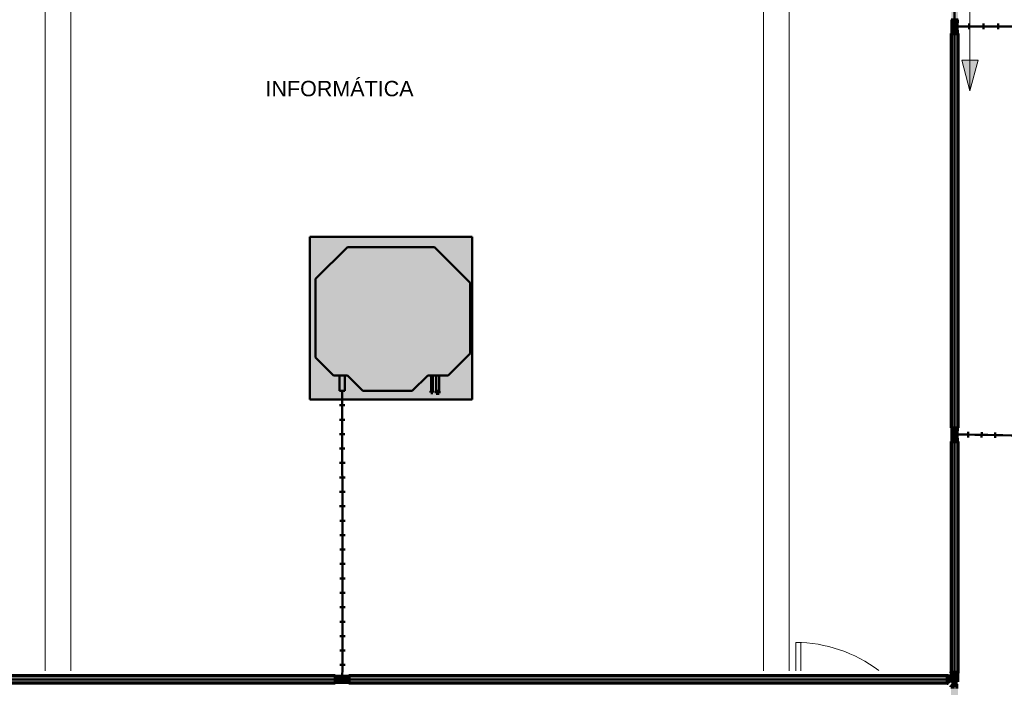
# Model space of a CAD drawing. Header units: millimetres. Extents: x -12292 to 200521, y -11012 to 10710.
# Tile 102 of 105: x 22464 to 28224, y 1886 to 5791. Entities that reach past the tile are written whole.
import ezdxf

# ---------------------------------------------------------------- set-up
doc = ezdxf.new("R2010")
doc.units = ezdxf.units.MM
doc.linetypes.add('Centro', pattern=[30, 12, -6, 6, -6])
doc.linetypes.add('Oculto 1_5', pattern=[2.2, 1.5, -0.7])
for name, color, linetype, lineweight in [('A-DETL', 90, 'Oculto 1_5', 18), ('DIVISORIAS', 7, 'Continuous', 18), ('ESQ', 7, 'Continuous', 18), ('G-ANNO-DIMS', 111, 'Continuous', 9), ('G-ANNO-TEXT', 231, 'Continuous', 18), ('M-EQPM', 50, 'Continuous', 50), ('P-PIPE', 3, 'Continuous', 70), ('P-PIPE-CNTR', 3, 'Centro', 50), ('PAREDES', 7, 'Continuous', 18), ('PEM1-Layout Superior_dwg', 8, 'Continuous', 18)]:
    doc.layers.add(name, color=color, linetype=linetype, lineweight=lineweight)
doc.styles.add('Arial_3', font='arial.ttf', dxfattribs={"height": 90})

# ---------------------------------------------------------------- blocks, each defined once
blk = doc.blocks.new('Midea_VRF_Indoor_4-way Cassette_MI-56_71_80_Q4_DHN1-D _2nd DC_ - MI2-71Q4DHN1-915362-DRENO PAVIMENTO SUPERIOR')
at = {"layer": 'M-EQPM', "linetype": 'Oculto 1_5', "lineweight": 18}
h = blk.add_hatch(color=256, dxfattribs=at)
h.paths.add_polyline_path([(475, 234.8), (475, 475), (-475, 475), (-475, -475), (475, -475), (475, 234.6)])
h.paths.add_polyline_path([(437.7, 265), (437.7, 264.7), (426, 265.3), (426, 271.2), (425, 271), (425, 265.3), (335, 265.3), (335, 244.2), (425, 243.5), (425, 234.6), (335, 234.6), (335, 215), (425, 125), (425, -165), (335, -255), (335, -269), (425, -269.5), (425, -301), (335, -301), (335, -335), (229.6, -440.4), (-229.6, -440.4), (-415, -255), (-415, 255), (-206.4, 463.6), (206.4, 463.6), (335, 335), (335, 281.2), (425, 280.6), (425, 275.2), (426, 275.4), (426, 281.7), (437.7, 281.2), (437.7, 265.3)])
h.paths.add_polyline_path([(434.7, 238), (434.7, 234.3), (426, 234.9), (426, 244.5), (434.7, 244), (434.7, 238.2)])
for points in [[(425, 125), (335, 215), (335, 335), (206.4, 463.6), (-206.4, 463.6), (-415, 255), (-415, -255), (-229.6, -440.4), (229.6, -440.4), (335, -335), (335, -255), (425, -165), (425, -52.3)], [(425, 267.6), (425, 281.2), (335, 280.9), (335, 265.3), (425, 265.5), (425, 266.3)], [(425, 244), (425, 244.2), (335, 243.5), (335, 234.6), (425, 235.3), (425, 243.5)], [(425, -301), (425, -269), (335, -269.5), (335, -301)]]:
    blk.add_hatch(color=256, dxfattribs=at).paths.add_polyline_path(points)
at = {"layer": 'M-EQPM'}
for p, q in [((0, 475), (-475, 475)), ((-475, 475), (-475, -475)), ((-475, -475), (-475, 475)), ((-475, 475), (475, 475)), ((-206.4, 463.6), (-415, 255)), ((-415, 255), (-206.4, 463.6)), ((206.4, 463.6), (-206.4, 463.6)), ((-206.4, 463.6), (206.4, 463.6)), ((475, 475), (0, 475)), ((335, 335), (206.4, 463.6)), ((206.4, 463.6), (335, 335)), ((475, -475), (475, 475)), ((475, 475), (475, -475)), ((335, 215), (335, 335)), ((335, 335), (335, 215)), ((-415, 255), (-415, -255)), ((-415, -255), (-415, 255)), ((425, 281.2), (335, 281.2)), ((335, 265.3), (425, 265.3)), ((425, 244.2), (335, 244.2)), ((335, 234.6), (425, 234.6)), ((425, 265.3), (425, 281.2)), ((425, 234.6), (425, 244.2)), ((425, 125), (335, 215)), ((335, 215), (425, 125)), ((425, -165), (425, 125)), ((425, 125), (425, -165)), ((335, -255), (425, -165)), ((425, -165), (335, -255)), ((-415, -255), (-229.6, -440.4)), ((-229.6, -440.4), (-415, -255)), ((335, -335), (335, -255)), ((335, -255), (335, -335)), ((425, -269), (335, -269)), ((425, -301), (425, -269)), ((229.6, -440.4), (335, -335)), ((335, -335), (229.6, -440.4)), ((335, -301), (425, -301)), ((-229.6, -440.4), (229.6, -440.4)), ((229.6, -440.4), (-229.6, -440.4)), ((-475, -475), (475, -475)), ((475, -475), (-475, -475))]:
    blk.add_line(p, q, dxfattribs=at)
blk = doc.blocks.new('PEM1-Layout Superior_dwg-964791-DRENO PAVIMENTO SUPERIOR')
at = {"layer": 'DIVISORIAS', "flags": 128}
blk.add_lwpolyline([(56869.7, 58440), (56869.7, 58605.7), (56839.7, 58605.7), (56839.7, 58440)], dxfattribs=at)
at = {"layer": 'ESQ'}
blk.add_arc((56839, 57805.7), 800, 52.65057, 90, dxfattribs=at)
at = {"layer": 'PAREDES'}
for p, q in [((52448.7, 66532.8), (52448.7, 58440)), ((52598.7, 66532.1), (52598.7, 58440)), ((56649.7, 58440), (56649.7, 64940)), ((56799.7, 58440), (56799.7, 64940))]:
    blk.add_line(p, q, dxfattribs=at)

msp = doc.modelspace()

# ---------------------------------------------------------------- hatches: boundary and pattern name
at = {"layer": 'G-ANNO-DIMS'}
msp.add_hatch(color=256, dxfattribs=at).paths.add_polyline_path([(28023.1, 5374.6), (28071.4, 5554.6), (27974.9, 5554.6)])
at = {"layer": 'P-PIPE'}
for color, points in [(130, [(27933.1, 5790.6), (27933.1, 8105.1), (27913.1, 8105.3), (27913.8, 5790.7), (27928, 5790.6)]), (130, [(27933.1, 5790.6), (27953.1, 5790.8), (27952.4, 8105.3), (27933.1, 8105.1), (27933.1, 5935.9)]), (130, [(27933.1, 5771.3), (27933.1, 5771.3), (27933.1, 5790.6), (27916.4, 5790.6), (27917, 5771.5), (27928.8, 5771.3)]), (130, [(27933.1, 5728.6), (27933.1, 5771.3), (27917.1, 5771.4), (27917.7, 5728.7), (27929, 5728.6)]), (130, [(27933.1, 5771.3), (27949.8, 5771.5), (27949.2, 5790.6), (27933.1, 5790.6), (27933.1, 5771.3)]), (130, [(27933.1, 5728.6), (27949.1, 5728.8), (27948.6, 5771.4), (27933.1, 5771.3)]), (130, [(27933.1, 3404.3), (27933.1, 5709.3), (27913.1, 5709.5), (27913.8, 3404.4), (27928, 3404.3)]), (130, [(27933.1, 5709.3), (27949.8, 5709.5), (27949.2, 5728.7), (27933.1, 5728.6), (27933.1, 5709.4)]), (130, [(27933.1, 3404.3), (27953.1, 3404.5), (27952.4, 5709.5), (27933.1, 5709.3), (27933.1, 3719.9)]), (130, [(27949.1, 5745.7), (27949.2, 5746), (27949.8, 5750.3), (27949.1, 5750.3), (27949.1, 5746)]), (4, [(24879.1, 3610.1), (24880.5, 3610.1), (24879.9, 3618.8), (24870.3, 3618.8), (24870.8, 3610.1), (24878, 3610.1)]), (4, [(24903.2, 3607.1), (24917.7, 3607.1), (24917.4, 3618.8), (24900.7, 3618.8), (24901, 3607.1), (24901.8, 3607.1)]), (4, [(24909.2, 3618.8), (24911.2, 3618.8), (24911.2, 3619.8), (24907.1, 3619.8), (24907.1, 3618.8)]), (130, [(27933.1, 3385.1), (27933.1, 3385.1), (27933.1, 3404.3), (27916.4, 3404.3), (27917, 3385.2), (27928.8, 3385.1)]), (130, [(27933.1, 3385.1), (27949.8, 3385.2), (27949.2, 3404.4), (27933.1, 3404.3), (27933.1, 3385.1)]), (130, [(27933.1, 3342.3), (27933.1, 3385.1), (27917.1, 3385.1), (27917.7, 3342.5), (27929, 3342.3)]), (130, [(27933.1, 3342.3), (27949.1, 3342.5), (27948.6, 3385.2), (27933.1, 3385.1)]), (130, [(27933.1, 3323.1), (27949.8, 3323.2), (27949.2, 3342.5), (27933.1, 3342.3), (27933.1, 3323.1)]), (130, [(27949.1, 3359.5), (27949.2, 3359.8), (27949.8, 3364.1), (27949.1, 3364.1), (27949.1, 3359.8)]), (130, [(27933.1, 1975.3), (27933.1, 3323), (27913.1, 3323.2), (27913.8, 1975.5), (27932.9, 1975.3)]), (130, [(27933.1, 1975.3), (27953.1, 1975.5), (27952.4, 3323.2), (27933.1, 3323), (27933.1, 2390.3)]), (4, [(27947.3, 3323.1), (27947.3, 3323.2), (27944.9, 3323.1)]), (130, [(27932.9, 1969.3), (27954.4, 1969.5), (27954.4, 1975.5), (27943.6, 1975.3), (27911.8, 1975.5), (27912.5, 1969.5), (27927.4, 1969.3)]), (130, [(27932.9, 1932.1), (27951.9, 1932.3), (27951.2, 1969.4), (27914.3, 1969.4), (27915, 1950.3), (27929.3, 1935.7)]), (130, [(20235.8, 1932.3), (24309.1, 1932.3), (24309.3, 1952.3), (20236, 1951.6), (20235.8, 1937.4)]), (130, [(24309.3, 1912.3), (24309.1, 1922.3), (24309.1, 1932.3), (20235.8, 1932.3), (20236, 1912.3), (24125.3, 1912.3)]), (130, [(24328.5, 1915.6), (24328.4, 1923.9), (24328.4, 1932.3), (24309.1, 1932.3), (24309.3, 1915.6), (24328.5, 1915.6)]), (4, [(24309.2, 1914.9), (24309.2, 1922.3), (24309.2, 1916.1)]), (130, [(24371.1, 1932.3), (24390.3, 1932.3), (24390.4, 1949), (24371.2, 1948.4), (24371.1, 1932.3), (24390.3, 1936.6)]), (130, [(24371.3, 1915.6), (24390.4, 1916.1), (24390.3, 1932.3), (24371.1, 1932.3), (24371.2, 1916.1)]), (130, [(24390.3, 1932.3), (27888.9, 1932.3), (27889, 1952.3), (24390.5, 1951.6), (24390.3, 1932.3)]), (130, [(27889, 1912.3), (27889, 1912.9), (27888.9, 1932.3), (24390.3, 1932.3), (24390.5, 1912.3), (27792.4, 1912.3)]), (130, [(27895.1, 1911), (27894.9, 1921.4), (27895.1, 1953.6), (27889.1, 1953.6), (27888.9, 1942.7), (27889.1, 1911), (27895.1, 1911)]), (130, [(27914.3, 1913.5), (27932.9, 1932.1), (27914.3, 1951.1), (27895.1, 1950.4), (27895, 1918.8), (27895.1, 1913.5)]), (130, [(27932.9, 1894.8), (27951.9, 1895), (27951.2, 1932.2), (27932.9, 1932.1), (27914.3, 1913.5), (27915, 1895), (27932.9, 1894.8)]), (130, [(27932.9, 1888.8), (27954.4, 1889), (27954.4, 1895), (27943.6, 1894.8), (27911.8, 1895), (27912.5, 1889), (27932.6, 1888.8)]), (130, [(27913.1, -558.9), (27923.1, -558.8), (27933.1, -558.7), (27932.9, 1888.8), (27913.1, 1888.9), (27913.1, -558.9)]), (130, [(27953.1, -558.9), (27952.4, 1888.9), (27933.1, 1888.8), (27933.1, -558.7), (27952.4, -558.9)])]:
    msp.add_hatch(color=color, dxfattribs=at).paths.add_polyline_path(points)
h = msp.add_hatch(color=130, dxfattribs=at)
h.paths.add_polyline_path([(27924.8, 5728.6), (27916.4, 5728.7), (27917, 5709.5), (27924.8, 5709.4)])
h.paths.add_polyline_path([(27933.1, 5709.3), (27933.1, 5728.6), (27924.8, 5728.6), (27924.8, 5709.4), (27928.8, 5709.4)])
h = msp.add_hatch(color=130, dxfattribs=at)
h.paths.add_polyline_path([(27924.8, 3342.4), (27916.4, 3342.5), (27917, 3323.2), (27924.8, 3323.1)])
h.paths.add_polyline_path([(27933.1, 3323.1), (27933.1, 3342.3), (27924.8, 3342.4), (27924.8, 3323.1), (27928.8, 3323.1)])
h = msp.add_hatch(color=130, dxfattribs=at)
h.paths.add_polyline_path([(24328.4, 1940.6), (24328.5, 1949), (24309.3, 1948.4), (24309.2, 1940.6)])
h.paths.add_polyline_path([(24309.1, 1932.3), (24328.4, 1932.3), (24328.4, 1940.6), (24309.1, 1940.6), (24309.1, 1936.6)])
h = msp.add_hatch(color=130, dxfattribs=at)
h.paths.add_polyline_path([(24371.2, 1947.7), (24371.2, 1948.3), (24371.2, 1947.7)])
h.paths.add_polyline_path([(24328.4, 1932.3), (24371.1, 1932.3), (24371.2, 1947.7), (24328.5, 1947.2), (24328.4, 1936.4)])
h = msp.add_hatch(color=130, dxfattribs=at)
h.paths.add_polyline_path([(24349.9, 1916.3), (24371.2, 1916.8), (24371.1, 1932.3), (24328.4, 1932.3), (24328.5, 1916.3)])
h.paths.add_polyline_path([(24328.5, 1918.4), (24328.5, 1918.4), (24371.1, 1918.4)])
h.paths.add_polyline_path([(24328.4, 1928.1), (24328.4, 1928.1), (24371.1, 1928.1)])
h = msp.add_hatch(color=130, dxfattribs=at)
h.paths.add_polyline_path([(24350.1, 1915.6), (24350.1, 1916.3), (24349.9, 1915.6)])
h.paths.add_polyline_path([(24354.7, 1948.3), (24354.3, 1948.4), (24349.9, 1948.9), (24350.1, 1948.3), (24354.6, 1948.3)])

# ---------------------------------------------------------------- linework, layer by layer
at = {"layer": 'A-DETL', "color": 120, "linetype": 'Continuous'}
for p, q in [((27949.1, 5750.5), (27917.1, 5750.5)), ((27949.1, 3364.3), (27917.1, 3364.3)), ((24350.3, 1916.3), (24350.3, 1948.3))]:
    msp.add_line(p, q, dxfattribs=at)
for centre, major_axis, ratio, start_param, end_param in [((27933.1, 5790.8), (16.7, 0), 0.01, 3.141593, 4.062023), ((27933.1, 5790.8), (16.7, 0), 0.01, 5.362755, 6.283185), ((27933.1, 5709.5), (20, 0), 0.01, 1.570796, 2.617994), ((27933.1, 5709.5), (16.7, 0), 0.01, 3.926991, 4.062023), ((27933.1, 5709.5), (20, 0), 0.01, 0.523599, 1.570796), ((27933.1, 5709.5), (16.7, 0), 0.01, 5.362755, 5.497787), ((27933.1, 3404.5), (16.7, 0), 0.01, 3.141593, 4.062023), ((27933.1, 3404.5), (16.7, 0), 0.01, 1.570796, 2.879793), ((27933.1, 3404.5), (16.7, 0), 0.01, 0.261799, 1.570796), ((27933.1, 3404.5), (16.7, 0), 0.01, 5.362755, 6.283185), ((27933.1, 3323.2), (20, 0), 0.01, 1.570796, 2.617994), ((27933.1, 3323.2), (16.7, 0), 0.01, 3.926991, 4.062023), ((27933.1, 3323.2), (20, 0), 0.01, 0.523599, 1.570796), ((27933.1, 3323.2), (16.7, 0), 0.01, 5.362755, 5.497787), ((27933.1, 1975.5), (21.3, 0), 0.01, 0.2518, 2.869793), ((27933.1, 1975.5), (20, 0), 0.01, 3.141593, 3.559061), ((27933.1, 1975.5), (20, 0), 0.01, 5.866226, 6.283185), ((24309.3, 1932.3), (0, 16.7), 0.01, 0.458742, 0.523599), ((24309.3, 1932.3), (0, 16.7), 0.01, 0.785398, 0.920431), ((24309.3, 1932.3), (0, 16.7), 0.01, 2.221162, 2.356194), ((24309.3, 1932.3), (0, 20), 0.01, 4.712389, 5.759587), ((24309.3, 1932.3), (0, 20), 0.01, 3.665191, 4.712389), ((24390.5, 1932.3), (0, 16.7), 0.01, 0, 0.920431), ((24390.5, 1932.3), (0, 16.7), 0.01, 2.221162, 3.141593), ((24390.5, 1932.3), (0, 16.7), 0.01, 4.712389, 6.021386), ((24390.5, 1932.3), (0, 16.7), 0.01, 3.403392, 4.712389), ((27889.1, 1932.3), (0, 20), 0.009999, 0, 0.41705), ((27889.1, 1932.3), (0, 20), 0.009999, 2.724029, 3.141593), ((27889.1, 1932.3), (0, 20), 0.009999, 4.974188, 6.021386), ((27889.1, 1932.3), (0, 20), 0.009999, 3.403392, 4.45059)]:
    msp.add_ellipse(centre, major_axis=major_axis, ratio=ratio, start_param=start_param, end_param=end_param, dxfattribs=at)
for points in [[(27948.4, 5751.2), (27938.5, 5751), (27933.1, 5750.8), (27933.1, 5750.5)], [(27948.7, 3364.6), (27938.6, 3364.6), (27933.1, 3364.5), (27933.1, 3364.3)], [(24351.3, 1947.6), (24351, 1937.6), (24350.7, 1932.3), (24350.3, 1932.3)]]:
    msp.add_open_spline(points, degree=3, dxfattribs=at)
at = {"layer": 'G-ANNO-DIMS'}
for p, q in [((28023.1, 6874.6), (28023.1, 5374.6)), ((28071.4, 5554.6), (27974.9, 5554.6)), ((27974.9, 5554.6), (28023.1, 5374.6)), ((28023.1, 5374.6), (28071.4, 5554.6))]:
    msp.add_line(p, q, dxfattribs=at)
at = {"layer": 'P-PIPE', "color": 4}
for p, q in [((27916.4, 5790.8), (27916.4, 5771.5)), ((27917.1, 5771.5), (27917.1, 5728.8)), ((27949.1, 5728.8), (27949.1, 5771.5)), ((27949.8, 5771.5), (27949.8, 5790.8)), ((27913.1, 5709.5), (27913.1, 3404.5)), ((27916.4, 5750.5), (27916.4, 5750.3)), ((27916.4, 5728.8), (27916.4, 5709.5)), ((27917.1, 5750.3), (27917.1, 5750.1)), ((27949.1, 5750.1), (27949.1, 5750.3)), ((27949.8, 5750.3), (27949.8, 5750.5)), ((27949.8, 5709.5), (27949.8, 5728.8)), ((27953.1, 3404.5), (27953.1, 5709.5)), ((24870.1, 3618.8), (24870.1, 3610.1)), ((24870.1, 3618.8), (24880.6, 3618.8)), ((24870.1, 3618.8), (24870.3, 3618.8)), ((24870.1, 3610.1), (24870.3, 3610.1)), ((24870.1, 3610.1), (24880.6, 3610.1)), ((24870.7, 3619.8), (24870.7, 3618.8)), ((24880, 3618.8), (24880, 3619.8)), ((24880.5, 3618.8), (24880.6, 3618.8)), ((24880.5, 3610.1), (24880.6, 3610.1)), ((24880.6, 3610.1), (24880.6, 3618.8)), ((24900.7, 3618.8), (24900.7, 3607.1)), ((24900.7, 3618.8), (24917.7, 3618.8)), ((24900.7, 3607.1), (24917.7, 3607.1)), ((24901.3, 3619.8), (24901.3, 3618.8)), ((24917, 3618.8), (24917, 3619.8)), ((24917.7, 3607.1), (24917.7, 3618.8)), ((27916.4, 3404.5), (27916.4, 3385.2)), ((27949.8, 3385.2), (27949.8, 3404.5)), ((27916.4, 3364.3), (27916.4, 3364.1)), ((27916.4, 3342.5), (27916.4, 3323.2)), ((27917.1, 3385.2), (27917.1, 3342.5)), ((27917.1, 3364.1), (27917.1, 3363.9)), ((27949.1, 3342.5), (27949.1, 3385.2)), ((27949.1, 3363.9), (27949.1, 3364.1)), ((27949.8, 3364.1), (27949.8, 3364.3)), ((27949.8, 3323.2), (27949.8, 3342.5)), ((27913.1, 3323.2), (27913.1, 1975.5)), ((27953.1, 1975.5), (27953.1, 3323.2)), ((27911.8, 1975.5), (27911.8, 1969.5)), ((27914.3, 1969.5), (27914.3, 1951.1)), ((27951.9, 1932.3), (27951.9, 1969.5)), ((27954.4, 1969.5), (27954.4, 1975.5)), ((24309.3, 1952.3), (20236, 1952.3)), ((20236, 1912.3), (24309.3, 1912.3)), ((24328.5, 1949), (24309.3, 1949)), ((24309.3, 1915.6), (24328.5, 1915.6)), ((24371.3, 1948.3), (24328.5, 1948.3)), ((24328.5, 1916.3), (24371.3, 1916.3)), ((24350.1, 1948.3), (24349.9, 1948.3)), ((24349.9, 1916.3), (24350.1, 1916.3)), ((24350.3, 1949), (24350.1, 1949)), ((24350.1, 1915.6), (24350.3, 1915.6)), ((24390.5, 1949), (24371.3, 1949)), ((24371.3, 1915.6), (24390.5, 1915.6)), ((27889.1, 1952.3), (24390.5, 1952.3)), ((24390.5, 1912.3), (27889.1, 1912.3)), ((27895.1, 1953.6), (27889.1, 1953.6)), ((27889.1, 1911), (27895.1, 1911)), ((27914.3, 1951.1), (27895.1, 1951.1)), ((27895.1, 1913.5), (27896.8, 1913.5)), ((27951.9, 1918.8), (27951.9, 1932.3)), ((27911.8, 1895), (27911.8, 1889))]:
    msp.add_line(p, q, dxfattribs=at)
at = {"layer": 'P-PIPE', "color": 130, "lineweight": 50}
for p, q in [((28017.9, 5735.6), (28017.8, 5767.6)), ((28102.6, 5735.8), (28102.6, 5767.8)), ((28187.4, 5735.7), (28187.4, 5767.7)), ((24367, 3535.4), (24335, 3535.4)), ((24367.1, 3451.1), (24335.1, 3451)), ((24367.2, 3366.7), (24335.2, 3366.6)), ((28012, 3347.8), (28012.5, 3379.8)), ((28091, 3346.5), (28091.6, 3378.5)), ((28170.1, 3345.1), (28170.6, 3377.1)), ((24367.3, 3282.3), (24335.3, 3282.3)), ((24367.5, 3197.9), (24335.5, 3197.9)), ((24367.7, 3113.6), (24335.7, 3113.5)), ((24367.8, 3029.2), (24335.8, 3029.1)), ((24368, 2944.8), (24336, 2944.7)), ((24368.2, 2860.4), (24336.2, 2860.4)), ((24368.4, 2776), (24336.4, 2776)), ((24368.5, 2691.7), (24336.5, 2691.6)), ((24368.7, 2607.3), (24336.7, 2607.2)), ((24368.8, 2522.9), (24336.8, 2522.8)), ((24368.9, 2438.5), (24336.9, 2438.5)), ((24369, 2354.1), (24337, 2354.1)), ((24369, 2269.7), (24337, 2269.7)), ((24368.9, 2185.3), (24336.9, 2185.4)), ((24368.8, 2100.9), (24336.8, 2101)), ((24368.4, 2016.4), (24336.4, 2016.6))]:
    msp.add_line(p, q, dxfattribs=at)
at = {"layer": 'P-PIPE', "color": 4}
for centre, major_axis, ratio, start_param, end_param in [((27933.1, 5790.8), (20, 0), 0.01, 3.141593, 4.712389), ((27933.1, 5771.5), (16.7, 0), 0.01, 3.141593, 4.712389), ((27933.1, 5790.8), (20, 0), 0.01, 4.712389, 6.283185), ((27933.1, 5771.5), (16.7, 0), 0.01, 4.712389, 6.283185), ((27933.1, 5709.5), (20, 0), 0.01, 3.141593, 4.712389), ((27933.1, 5709.5), (20, 0), 0.01, 2.617994, 2.879793), ((27933.1, 5750.3), (16.7, 0), 0.99995, 2.879793, 3.403392), ((27933.1, 5728.8), (16.7, 0), 0.01, 3.141593, 4.712389), ((27933.1, 5709.5), (16.7, 0), 0.01, 3.141593, 3.926991), ((27933.1, 5728.8), (16.7, 0), 0.01, 4.712389, 6.283185), ((27933.1, 5709.5), (20, 0), 0.01, 4.712389, 6.283185), ((27933.1, 5709.5), (16.7, 0), 0.01, 5.497787, 6.283185), ((27933.1, 5750.3), (16.7, 0), 0.99995, 6.021386, 6.544985), ((27933.1, 5709.5), (20, 0), 0.01, 0.261799, 0.523599), ((27933.1, 3404.5), (20, 0), 0.01, 3.141593, 4.712389), ((27933.1, 3404.5), (20, 0), 0.01, 4.712389, 6.283185), ((27933.1, 3364.1), (16.7, 0), 0.99995, 2.879793, 3.403392), ((27933.1, 3385.2), (16.7, 0), 0.01, 3.141593, 4.712389), ((27933.1, 3342.5), (16.7, 0), 0.01, 3.141593, 4.712389), ((27933.1, 3385.2), (16.7, 0), 0.01, 4.712389, 6.283185), ((27933.1, 3342.5), (16.7, 0), 0.01, 4.712389, 6.283185), ((27933.1, 3364.1), (16.7, 0), 0.99995, 6.021386, 6.544985), ((27933.1, 3323.2), (20, 0), 0.01, 3.141593, 4.712389), ((27933.1, 3323.2), (20, 0), 0.01, 2.617994, 2.879793), ((27933.1, 3323.2), (16.7, 0), 0.01, 3.141593, 3.926991), ((27933.1, 3323.2), (20, 0), 0.01, 4.712389, 6.283185), ((27933.1, 3323.2), (16.7, 0), 0.01, 5.497787, 6.283185), ((27933.1, 3323.2), (20, 0), 0.01, 0.261799, 0.523599), ((27933.1, 1975.5), (21.3, 0), 0.01, 3.131593, 6.273185), ((27933.1, 1975.5), (21.3, 0), 0.01, 2.869793, 3.131593), ((27933.1, 1969.5), (21.3, 0), 0.01, 3.131593, 6.273185), ((24309.3, 1932.3), (0, 20), 0.01, 0, 1.570796), ((24309.3, 1932.3), (0, 20), 0.01, 1.570796, 3.141593), ((24309.3, 1932.3), (0, 16.7), 0.01, 0, 0.455761), ((24309.3, 1932.3), (0, 16.7), 0.01, 0.523599, 0.785398), ((24309.3, 1932.3), (0, 16.7), 0.01, 2.356194, 3.141593), ((24309.3, 1932.3), (0, 20), 0.01, 5.759587, 6.021386), ((24309.3, 1932.3), (0, 20), 0.01, 3.403392, 3.665191), ((24328.5, 1932.3), (0, 16.7), 0.01, 0, 1.570796), ((24328.5, 1932.3), (0, 16.7), 0.01, 1.570796, 3.141593), ((24350.1, 1932.3), (0, 16.7), 0.99995, 6.021386, 6.544985), ((24350.1, 1932.3), (0, 16.7), 0.99995, 2.879793, 3.403392), ((24371.3, 1932.3), (0, 16.7), 0.01, 0, 1.570796), ((24371.3, 1932.3), (0, 16.7), 0.01, 1.570796, 3.141593), ((24390.5, 1932.3), (0, 20), 0.009999, 0, 1.570796), ((24390.5, 1932.3), (0, 20), 0.009999, 1.570796, 3.141593), ((27889.1, 1932.3), (0, 21.3), 0.01, 0.009999, 3.151592), ((27895.1, 1932.3), (0, 21.3), 0.01, 0.009999, 3.151592), ((27895.1, 1932.3), (0, 18.8), 0.01, 0.271799, 0.533598), ((27895.1, 1932.3), (0, 18.8), 0.01, 2.627993, 2.889792), ((27895.1, 1932.3), (0, 18.8), 0.01, 3.141593, 3.151592), ((27895.1, 1932.3), (0, 21.3), 0.01, 3.151592, 3.619911), ((27895.1, 1932.3), (0, 21.3), 0.01, 5.800747, 6.031385), ((27933.1, 1889), (21.3, 0), 0.01, 3.131593, 4.702389), ((27933.1, 1895), (21.3, 0), 0.01, 2.663274, 3.131593), ((27933.1, 1895), (21.3, 0), 0.01, 3.131593, 4.702389), ((27933.1, 1895), (18.8, 0), 0.01, 3.131593, 3.141593), ((27933.1, 1895), (18.8, 0), 0.01, 3.393392, 3.655192), ((27933.1, 1895), (21.3, 0), 0.01, 4.964188, 6.273185), ((27933.1, 1889), (21.3, 0), 0.01, 4.964188, 6.273185), ((27933.1, 1895), (18.8, 0), 0.01, 5.749587, 6.011386), ((27933.1, 1895), (21.3, 0), 0.01, 0.2518, 0.482438)]:
    msp.add_ellipse(centre, major_axis=major_axis, ratio=ratio, start_param=start_param, end_param=end_param, dxfattribs=at)
at = {"layer": 'P-PIPE-CNTR', "color": 130, "linetype": 'Continuous'}
for p, q in [((27933.1, 5790.8), (27933.1, 8105.2)), ((27933.1, 5709.5), (27933.1, 5790.6)), ((27933.1, 5750.5), (27933.1, 5750.1)), ((27933.1, 3404.5), (27933.1, 5709.3)), ((24875.4, 3619.8), (24875.4, 3610.1)), ((24909.2, 3619.8), (24909.2, 3607.1)), ((27933.1, 3323.2), (27933.1, 3404.3)), ((27933.1, 3364.3), (27933.1, 3363.9)), ((27933.1, 3323.1), (27933.1, 1975.5)), ((27933.1, 1889.2), (27933.1, 1975.3)), ((24309.1, 1932.3), (20236, 1932.3)), ((24309.3, 1932.3), (24390.3, 1932.3)), ((24350.3, 1932.3), (24349.9, 1932.3)), ((24390.5, 1932.3), (27888.9, 1932.3)), ((27889.1, 1932.3), (27933.1, 1932.3))]:
    msp.add_line(p, q, dxfattribs=at)
for points in [[(28611.1, 5751.2), (28408.8, 5751.2), (28029, 5752.5), (27948.4, 5751.2)], [(24351, 3619.8), (24351, 3095.5), (24355.3, 2083.9), (24351.3, 1947.6)], [(28591, 3355.4), (28371.1, 3356.6), (28025.8, 3364.3), (27948.7, 3364.6)]]:
    msp.add_open_spline(points, degree=3, dxfattribs=at)

# ---------------------------------------------------------------- block references
at = {"layer": 'M-EQPM', "rotation": 269.9999999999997}
msp.add_blockref('Midea_VRF_Indoor_4-way Cassette_MI-56_71_80_Q4_DHN1-D _2nd DC_ - MI2-71Q4DHN1-915362-DRENO PAVIMENTO SUPERIOR', (24636, 4044.8), dxfattribs=at)
at = {"layer": 'PEM1-Layout Superior_dwg', "color": 7}
msp.add_blockref('PEM1-Layout Superior_dwg-964791-DRENO PAVIMENTO SUPERIOR', (-29835, -56457.8), dxfattribs=at)

# ---------------------------------------------------------------- texts
at = {"layer": 'G-ANNO-TEXT', "color": 1, "lineweight": 9, "insert": (23902.2, 5432.8), "char_height": 90, "width": 1058.227, "attachment_point": 1, "style": 'Arial_3'}
msp.add_mtext('INFORMÁTICA', dxfattribs=at)

doc.saveas('drawing.dxf')
